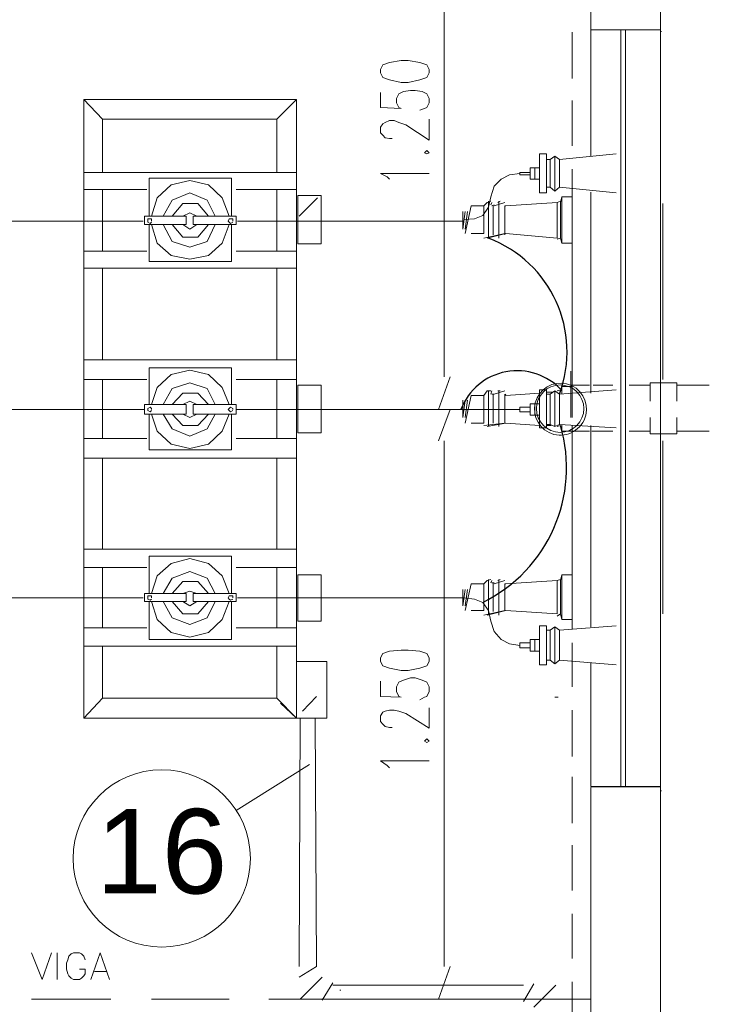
# Model space of a CAD drawing. Header units: millimetres. Extents: x 4476070 to 4476182, y -30324732 to -30324697.
# Tile 58 of 70: x 4476118.89 to 4476120.34, y -30324716.31 to -30324714.24. Entities that reach past the tile are written whole.
import ezdxf

# ---------------------------------------------------------------- set-up
doc = ezdxf.new("R2010")
doc.units = ezdxf.units.MM
doc.layers.add('EL-ARQUITETÔNICO', color=8, linetype='Continuous', lineweight=5)
doc.styles.add('ARIAL', font='arial.ttf')

msp = doc.modelspace()

# ---------------------------------------------------------------- linework, layer by layer
msp.add_line((4476120.08968, -30324715.84946), (4476120.23609, -30324715.84946))
at = {"color": 7, "lineweight": 13}
for points in [[(4476120.23609, -30324714.49546), (4476120.23609, -30324714.26546), (4476120.23609, -30324713.67346), (4476119.74338, -30324713.67346), (4476119.74338, -30324713.82146), (4476118.75533, -30324713.82146), (4476118.75533, -30324713.67346)], [(4476120.08968, -30324714.26546), (4476120.08968, -30324713.82146), (4476119.74338, -30324713.82146)], [(4476120.23609, -30324714.16061), (4476120.23609, -30324715.85146), (4476120.23609, -30324718.02746), (4476119.98973, -30324718.02746), (4476119.98973, -30324717.87946)], [(4476120.05065, -30324714.36446), (4476120.05065, -30324714.26746)], [(4476120.23609, -30324714.26246), (4476120.08968, -30324714.26246), (4476120.08968, -30324714.52746)], [(4476120.1531, -30324714.26246), (4476120.1531, -30324715.60446)], [(4476120.16294, -30324714.26246), (4476120.16294, -30324714.51246)], [(4476120.16294, -30324714.26246), (4476120.16294, -30324715.84946)], [(4476120.23609, -30324714.26546), (4476120.2385, -30324714.26546)], [(4476119.06521, -30324714.44946), (4476119.02618, -30324714.40846)], [(4476119.43109, -30324714.44946), (4476119.47253, -30324714.40846)], [(4476120.05065, -30324714.50546), (4476120.05065, -30324714.41046)], [(4476119.43109, -30324714.56146), (4476119.43109, -30324714.44946), (4476119.06521, -30324714.44946), (4476119.06521, -30324714.56146)], [(4476120.01412, -30324714.52746), (4476120.00438, -30324714.53446)], [(4476120.14337, -30324714.52246), (4476120.02385, -30324714.53446)], [(4476119.99706, -30324714.53446), (4476120.00438, -30324714.53446), (4476120.00438, -30324714.59246), (4476119.99706, -30324714.59246)], [(4476119.47253, -30324714.56146), (4476119.02618, -30324714.56146)], [(4476119.94096, -30324714.56346), (4476119.91899, -30324714.56646), (4476119.90193, -30324714.57546), (4476119.88728, -30324714.59046), (4476119.87995, -30324714.61246), (4476119.87503, -30324714.63446), (4476119.86289, -30324714.65146), (4476119.84583, -30324714.65846), (4476119.82386, -30324714.66046)], [(4476119.96284, -30324714.56646), (4476119.94096, -30324714.56646), (4476119.94096, -30324714.56346), (4476119.94096, -30324714.56146), (4476119.96284, -30324714.56146)], [(4476119.98241, -30324714.57546), (4476119.96284, -30324714.57546), (4476119.96284, -30324714.56346), (4476119.96284, -30324714.55146), (4476119.98241, -30324714.55146)], [(4476119.97267, -30324714.57546), (4476119.97267, -30324714.56346), (4476119.97267, -30324714.55146)], [(4476120.05065, -30324714.64846), (4476120.05065, -30324714.55446)], [(4476119.33596, -30324714.65346), (4476119.33596, -30324714.57346), (4476119.16275, -30324714.57346), (4476119.16275, -30324714.65346)], [(4476119.33104, -30324714.65346), (4476119.31649, -30324714.61446), (4476119.28719, -30324714.58746), (4476119.24815, -30324714.57846), (4476119.20911, -30324714.58746), (4476119.17981, -30324714.61446), (4476119.16767, -30324714.65346)], [(4476119.15784, -30324714.59746), (4476119.02618, -30324714.59746)], [(4476119.06521, -30324714.59746), (4476119.06521, -30324714.72646)], [(4476119.30184, -30324714.65346), (4476119.28478, -30324714.61946), (4476119.24815, -30324714.60446), (4476119.21152, -30324714.61946), (4476119.19205, -30324714.65346)], [(4476119.47253, -30324714.59746), (4476119.34569, -30324714.59746)], [(4476119.43109, -30324714.72646), (4476119.43109, -30324714.59746)], [(4476120.01412, -30324714.60046), (4476120.00438, -30324714.59246)], [(4476120.14337, -30324714.60446), (4476120.02385, -30324714.59246)], [(4476120.05065, -30324714.59546), (4476120.05065, -30324715.02446)], [(4476120.08968, -30324714.60246), (4476120.08968, -30324715.02446)], [(4476119.28719, -30324714.65346), (4476119.26521, -30324714.62646), (4476119.2335, -30324714.62646), (4476119.21152, -30324714.65346)], [(4476119.47745, -30324714.65346), (4476119.51649, -30324714.61446)], [(4476119.82626, -30324714.68946), (4476119.83851, -30324714.63146), (4476119.8653, -30324714.63146)], [(4476119.83851, -30324714.68946), (4476119.8653, -30324714.68946), (4476119.8653, -30324714.63146), (4476119.87263, -30324714.62446), (4476119.87995, -30324714.62146)], [(4476119.87263, -30324714.69946), (4476119.91166, -30324714.68946), (4476120.01894, -30324714.69946), (4476120.01894, -30324714.62446)], [(4476119.87503, -30324714.69946), (4476119.87503, -30324714.62146)], [(4476119.87995, -30324714.62946), (4476119.88236, -30324714.62446)], [(4476119.88236, -30324714.63146), (4476119.88728, -30324714.62946)], [(4476119.88477, -30324714.69246), (4476119.88477, -30324714.63146)], [(4476119.88728, -30324714.63146), (4476119.90925, -30324714.62446)], [(4476119.8946, -30324714.62446), (4476119.89942, -30324714.62146)], [(4476119.89701, -30324714.69946), (4476119.89701, -30324714.62146)], [(4476119.90925, -30324714.69246), (4476119.90925, -30324714.63146), (4476119.91166, -30324714.63146), (4476120.01894, -30324714.62446), (4476120.02626, -30324714.62146)], [(4476120.02626, -30324714.69946), (4476120.02626, -30324714.62446), (4476120.02877, -30324714.61246), (4476120.05065, -30324714.61246)], [(4476120.02877, -30324714.61246), (4476120.02877, -30324714.70946)], [(4476120.1531, -30324714.61246), (4476120.1531, -30324715.00746)], [(4476120.16294, -30324714.61246), (4476120.16294, -30324715.00746)], [(4476120.23609, -30324714.99546), (4476120.23609, -30324714.62446)], [(4476120.23609, -30324714.63146), (4476120.23609, -30324714.98546)], [(4476120.24101, -30324714.62646), (4476120.24101, -30324714.99546)], [(4476119.2628, -30324714.65346), (4476119.24815, -30324714.64646), (4476119.2335, -30324714.65346)], [(4476119.82135, -30324714.66846), (4476119.82135, -30324714.67746), (4476119.82135, -30324714.68046), (4476119.82626, -30324714.64346)], [(4476119.82135, -30324714.65346), (4476119.82135, -30324714.64346), (4476119.82135, -30324714.65546)], [(4476119.82135, -30324714.67746), (4476119.82135, -30324714.64646)], [(4476119.82626, -30324714.68046), (4476119.83118, -30324714.64346)], [(4476118.67485, -30324714.66346), (4476119.15061, -30324714.66346)], [(4476119.16275, -30324714.67046), (4476119.16275, -30324714.74846), (4476119.33596, -30324714.74846), (4476119.33596, -30324714.67046)], [(4476119.16767, -30324714.67046), (4476119.17981, -30324714.70946), (4476119.20911, -30324714.73546), (4476119.24815, -30324714.74346), (4476119.28719, -30324714.73546), (4476119.31649, -30324714.70946), (4476119.33104, -30324714.67046)], [(4476119.19205, -30324714.67046), (4476119.21152, -30324714.70646), (4476119.24815, -30324714.71846), (4476119.28478, -30324714.70646), (4476119.30184, -30324714.67046)], [(4476119.21152, -30324714.67046), (4476119.2335, -30324714.69746), (4476119.26521, -30324714.69746), (4476119.28719, -30324714.67046)], [(4476119.2335, -30324714.67046), (4476119.24815, -30324714.68046), (4476119.2628, -30324714.67046)], [(4476119.82386, -30324714.66346), (4476119.3482, -30324714.66346)], [(4476119.8653, -30324714.69946), (4476119.90925, -30324714.68946)], [(4476120.05065, -30324714.78946), (4476120.05065, -30324714.69446)], [(4476120.01894, -30324714.70146), (4476120.02626, -30324714.69946), (4476120.02877, -30324714.70946), (4476120.05065, -30324714.70946)], [(4476119.15784, -30324714.72646), (4476119.02618, -30324714.72646)], [(4476119.47253, -30324714.72646), (4476119.34569, -30324714.72646)], [(4476119.47253, -30324714.76246), (4476119.02618, -30324714.76246)], [(4476119.06521, -30324714.76246), (4476119.06521, -30324714.95446)], [(4476119.43109, -30324714.95446), (4476119.43109, -30324714.76246)], [(4476120.05065, -30324714.92946), (4476120.05065, -30324714.83746)], [(4476119.47253, -30324714.95446), (4476119.02618, -30324714.95446)], [(4476119.33596, -30324715.04846), (4476119.33596, -30324714.97146), (4476119.16275, -30324714.97146), (4476119.16275, -30324715.04846)], [(4476119.33104, -30324715.04846), (4476119.31649, -30324715.01246), (4476119.28719, -30324714.98546), (4476119.24815, -30324714.97646), (4476119.20911, -30324714.98546), (4476119.17981, -30324715.01246), (4476119.16767, -30324715.04846)], [(4476120.04824, -30324715.07546), (4476120.04824, -30324714.97846)], [(4476120.05065, -30324715.07546), (4476120.05065, -30324714.97846)], [(4476119.15784, -30324714.99546), (4476119.02618, -30324714.99546)], [(4476119.06521, -30324714.99546), (4476119.06521, -30324715.11946)], [(4476119.30184, -30324715.04846), (4476119.28478, -30324715.01446), (4476119.24815, -30324715.00246), (4476119.21152, -30324715.01446), (4476119.19205, -30324715.04846)], [(4476119.47253, -30324714.99546), (4476119.34569, -30324714.99546)], [(4476119.43109, -30324715.11946), (4476119.43109, -30324714.99546)], [(4476120.27031, -30324715.04146), (4476120.27031, -30324715.00246), (4476120.21412, -30324715.00246), (4476120.21412, -30324715.04146)], [(4476119.28719, -30324715.04846), (4476119.26521, -30324715.02446), (4476119.2335, -30324715.02446), (4476119.21152, -30324715.04846)], [(4476119.8653, -30324715.02946), (4476119.87263, -30324715.01946), (4476119.87995, -30324715.01946)], [(4476119.87503, -30324715.09446), (4476119.87503, -30324715.01946)], [(4476119.87995, -30324715.02646), (4476119.88236, -30324715.01946)], [(4476119.88236, -30324715.02646), (4476119.88728, -30324715.02646), (4476119.90925, -30324715.01946)], [(4476119.8946, -30324715.01946), (4476119.89942, -30324715.01946)], [(4476119.89701, -30324715.09446), (4476119.89701, -30324715.01946)], [(4476119.91166, -30324715.02946), (4476119.98241, -30324715.02446)], [(4476119.99706, -30324715.02246), (4476120.0092, -30324715.02246)], [(4476120.01412, -30324715.01946), (4476120.00438, -30324715.02646)], [(4476120.01894, -30324715.01946), (4476120.02626, -30324715.01746)], [(4476120.14337, -30324715.01746), (4476120.02385, -30324715.02646)], [(4476120.02626, -30324715.01946), (4476120.02877, -30324715.01046), (4476120.02877, -30324715.02646)], [(4476120.02877, -30324715.01046), (4476120.05065, -30324715.01046)], [(4476120.08727, -30324715.00746), (4476120.04824, -30324715.00746)], [(4476120.13614, -30324715.00746), (4476120.0946, -30324715.00746)], [(4476120.21412, -30324715.00746), (4476120.17026, -30324715.00746)], [(4476120.33855, -30324715.00746), (4476120.27031, -30324715.00746)], [(4476119.2628, -30324715.04846), (4476119.24815, -30324715.04146), (4476119.2335, -30324715.04846)], [(4476119.82135, -30324715.03946), (4476119.82135, -30324715.05146), (4476119.82135, -30324715.04146), (4476119.82135, -30324715.07546), (4476119.82135, -30324715.07346), (4476119.82135, -30324715.06346)], [(4476119.82135, -30324715.07546), (4476119.82626, -30324715.03946)], [(4476119.83851, -30324715.08746), (4476119.8653, -30324715.08746), (4476119.8653, -30324715.02946), (4476119.83851, -30324715.02946), (4476119.82626, -30324715.08746)], [(4476119.82626, -30324715.07546), (4476119.83118, -30324715.03946)], [(4476119.8653, -30324715.09246), (4476119.90925, -30324715.08746), (4476119.90925, -30324715.02646)], [(4476119.88477, -30324715.08746), (4476119.88477, -30324715.02646)], [(4476119.90925, -30324715.02946), (4476119.91166, -30324715.02646)], [(4476119.99706, -30324715.02646), (4476120.00438, -30324715.02646), (4476120.00438, -30324715.09046), (4476119.99706, -30324715.09046)], [(4476119.15302, -30324715.05846), (4476118.56507, -30324715.05846)], [(4476119.34569, -30324715.05846), (4476119.94096, -30324715.05846), (4476119.94096, -30324715.06346), (4476119.96284, -30324715.06346)], [(4476119.78241, -30324715.05846), (4476119.78482, -30324715.05846)], [(4476119.96284, -30324715.05346), (4476119.94096, -30324715.05346), (4476119.94096, -30324715.05846)], [(4476119.98241, -30324715.07046), (4476119.96284, -30324715.07046), (4476119.96284, -30324715.05846), (4476119.96284, -30324715.04646), (4476119.98241, -30324715.04646)], [(4476119.97267, -30324715.07046), (4476119.97267, -30324715.05846), (4476119.97267, -30324715.04646)], [(4476119.16275, -30324715.06846), (4476119.16275, -30324715.14346), (4476119.33596, -30324715.14346), (4476119.33596, -30324715.06846)], [(4476119.16767, -30324715.06846), (4476119.17981, -30324715.10446), (4476119.20911, -30324715.13146), (4476119.24815, -30324715.14046), (4476119.28719, -30324715.13146), (4476119.31649, -30324715.10446), (4476119.33104, -30324715.06846)], [(4476119.19205, -30324715.06846), (4476119.21152, -30324715.09946), (4476119.24815, -30324715.11446), (4476119.28478, -30324715.09946), (4476119.30184, -30324715.06846)], [(4476119.21152, -30324715.06846), (4476119.2335, -30324715.09246), (4476119.26521, -30324715.09246), (4476119.28719, -30324715.06846)], [(4476119.2335, -30324715.06846), (4476119.24815, -30324715.07546), (4476119.2628, -30324715.06846)], [(4476120.21412, -30324715.07546), (4476120.21412, -30324715.10946), (4476120.27031, -30324715.10946), (4476120.27031, -30324715.07546)], [(4476119.87263, -30324715.09446), (4476119.91166, -30324715.08746), (4476119.98241, -30324715.09246)], [(4476119.99706, -30324715.09246), (4476120.00679, -30324715.09246)], [(4476120.01412, -30324715.09446), (4476120.00438, -30324715.09046)], [(4476120.01894, -30324715.09446), (4476120.02626, -30324715.09246), (4476120.02877, -30324715.10446), (4476120.05065, -30324715.10446)], [(4476120.14337, -30324715.09746), (4476120.02385, -30324715.09046)], [(4476120.02877, -30324715.09046), (4476120.02877, -30324715.10446)], [(4476120.05065, -30324715.09246), (4476120.05065, -30324715.51946)], [(4476120.08727, -30324715.10446), (4476120.05075, -30324715.10446)], [(4476120.08968, -30324715.09246), (4476120.08968, -30324715.51446)], [(4476120.13614, -30324715.10446), (4476120.09219, -30324715.10446)], [(4476120.1531, -30324715.10746), (4476120.1531, -30324715.50246)], [(4476120.16294, -30324715.10746), (4476120.16294, -30324715.50246)], [(4476120.21412, -30324715.10446), (4476120.17026, -30324715.10446)], [(4476120.33855, -30324715.10446), (4476120.27031, -30324715.10446)], [(4476119.15784, -30324715.11946), (4476119.02618, -30324715.11946)], [(4476119.47253, -30324715.11946), (4476119.34569, -30324715.11946)], [(4476120.05065, -30324715.21646), (4476120.05065, -30324715.12146)], [(4476120.23609, -30324715.49046), (4476120.23609, -30324715.11946)], [(4476120.23609, -30324715.12646), (4476120.23609, -30324715.47546)], [(4476120.24101, -30324715.12446), (4476120.24101, -30324715.48746)], [(4476119.47253, -30324715.16046), (4476119.02618, -30324715.16046)], [(4476119.06521, -30324715.16046), (4476119.06521, -30324715.35146)], [(4476119.43109, -30324715.35146), (4476119.43109, -30324715.16046)], [(4476120.05065, -30324715.35946), (4476120.05065, -30324715.26446)], [(4476119.47253, -30324715.35146), (4476119.02618, -30324715.35146)], [(4476119.33596, -30324715.44446), (4476119.33596, -30324715.36646), (4476119.16275, -30324715.36646), (4476119.16275, -30324715.44446)], [(4476119.33104, -30324715.44446), (4476119.31649, -30324715.40746), (4476119.28719, -30324715.38146), (4476119.24815, -30324715.37146), (4476119.20911, -30324715.38146), (4476119.17981, -30324715.40746), (4476119.16767, -30324715.44446)], [(4476119.15784, -30324715.39046), (4476119.02618, -30324715.39046)], [(4476119.06521, -30324715.39046), (4476119.06521, -30324715.51646)], [(4476119.47253, -30324715.39046), (4476119.34569, -30324715.39046)], [(4476119.43109, -30324715.51646), (4476119.43109, -30324715.39046)], [(4476119.30184, -30324715.44446), (4476119.28478, -30324715.41246), (4476119.24815, -30324715.39846), (4476119.21152, -30324715.41246), (4476119.19205, -30324715.44446)], [(4476119.8653, -30324715.42446), (4476119.87263, -30324715.41746), (4476119.87995, -30324715.41546)], [(4476119.87263, -30324715.49046), (4476119.91166, -30324715.48046), (4476120.01894, -30324715.48746), (4476120.01894, -30324715.41746), (4476119.91166, -30324715.42446), (4476119.90925, -30324715.42446), (4476119.90925, -30324715.48046), (4476119.8653, -30324715.49046)], [(4476119.87503, -30324715.49046), (4476119.87503, -30324715.41546)], [(4476119.87995, -30324715.42246), (4476119.88236, -30324715.41746)], [(4476119.88728, -30324715.42446), (4476119.90925, -30324715.41746)], [(4476119.8946, -30324715.41746), (4476119.89942, -30324715.41546)], [(4476119.89701, -30324715.49046), (4476119.89701, -30324715.41546)], [(4476120.01894, -30324715.41746), (4476120.02626, -30324715.41546)], [(4476120.02877, -30324715.40546), (4476120.05065, -30324715.40546), (4476120.05065, -30324715.49946), (4476120.02877, -30324715.49946)], [(4476119.28719, -30324715.44446), (4476119.26521, -30324715.41946), (4476119.2335, -30324715.41946), (4476119.21152, -30324715.44446)], [(4476119.82626, -30324715.43646), (4476119.82135, -30324715.47046), (4476119.82135, -30324715.46846), (4476119.82135, -30324715.43946)], [(4476119.82135, -30324715.44646), (4476119.82135, -30324715.43646), (4476119.82135, -30324715.44446)], [(4476119.83851, -30324715.48046), (4476119.8653, -30324715.48046), (4476119.8653, -30324715.42446), (4476119.83851, -30324715.42446), (4476119.82626, -30324715.48046)], [(4476119.82626, -30324715.47046), (4476119.83118, -30324715.43646)], [(4476119.88236, -30324715.42246), (4476119.88728, -30324715.42246)], [(4476119.88477, -30324715.48246), (4476119.88477, -30324715.42246)], [(4476118.53587, -30324715.55846), (4476118.55774, -30324715.55846), (4476118.55774, -30324715.55346), (4476118.57972, -30324715.55046), (4476118.59437, -30324715.54146), (4476118.60902, -30324715.52446), (4476118.61635, -30324715.50246), (4476118.62367, -30324715.48046), (4476118.63582, -30324715.46346), (4476118.65298, -30324715.45646), (4476118.67485, -30324715.45346), (4476119.15061, -30324715.45346)], [(4476119.2628, -30324715.44446), (4476119.24815, -30324715.43946), (4476119.2335, -30324715.44446)], [(4476119.94096, -30324715.55346), (4476119.91899, -30324715.55046), (4476119.90193, -30324715.54146), (4476119.88728, -30324715.52446), (4476119.87995, -30324715.50246), (4476119.87503, -30324715.48046), (4476119.86289, -30324715.46346), (4476119.84583, -30324715.45646), (4476119.82386, -30324715.45346), (4476119.3482, -30324715.45346)], [(4476119.82135, -30324715.46846), (4476119.82135, -30324715.45846)], [(4476119.16275, -30324715.46146), (4476119.16275, -30324715.54146), (4476119.33596, -30324715.54146), (4476119.33596, -30324715.46146)], [(4476119.16767, -30324715.46146), (4476119.17981, -30324715.49946), (4476119.20911, -30324715.52646), (4476119.24815, -30324715.53646), (4476119.28719, -30324715.52646), (4476119.31649, -30324715.49946), (4476119.33104, -30324715.46146)], [(4476119.19205, -30324715.46146), (4476119.21152, -30324715.49546), (4476119.24815, -30324715.50946), (4476119.28478, -30324715.49546), (4476119.30184, -30324715.46146)], [(4476119.21152, -30324715.46146), (4476119.2335, -30324715.48746), (4476119.26521, -30324715.48746), (4476119.28719, -30324715.46146)], [(4476119.2335, -30324715.46146), (4476119.24815, -30324715.47046), (4476119.2628, -30324715.46146)], [(4476120.01894, -30324715.49246), (4476120.02626, -30324715.48746)], [(4476119.15784, -30324715.51646), (4476119.02618, -30324715.51646)], [(4476119.47253, -30324715.51646), (4476119.34569, -30324715.51646)], [(4476120.02385, -30324715.52146), (4476120.01412, -30324715.51446), (4476120.01412, -30324715.59246), (4476120.00438, -30324715.58446), (4476119.99706, -30324715.58446)], [(4476120.01412, -30324715.51446), (4476120.00438, -30324715.52146), (4476119.99706, -30324715.52146)], [(4476120.14337, -30324715.51246), (4476120.02385, -30324715.52146), (4476120.02385, -30324715.58446), (4476120.14337, -30324715.59446)], [(4476119.98241, -30324715.56546), (4476119.96284, -30324715.56546), (4476119.96284, -30324715.55346), (4476119.96284, -30324715.54146), (4476119.98241, -30324715.54146)], [(4476119.97267, -30324715.54146), (4476119.97267, -30324715.55346), (4476119.97267, -30324715.56546)], [(4476120.00438, -30324715.52146), (4476120.00438, -30324715.58446)], [(4476119.47253, -30324715.55546), (4476119.02618, -30324715.55546)], [(4476119.06521, -30324715.55546), (4476119.06521, -30324715.66446), (4476119.43109, -30324715.66446), (4476119.43109, -30324715.55546)], [(4476119.96284, -30324715.55846), (4476119.94096, -30324715.55846), (4476119.94096, -30324715.55346), (4476119.94096, -30324715.54846), (4476119.96284, -30324715.54846)], [(4476120.05065, -30324715.64046), (4476120.05065, -30324715.54846)], [(4476120.02385, -30324715.58446), (4476120.01412, -30324715.59246)], [(4476120.08968, -30324715.58946), (4476120.08968, -30324715.84946)], [(4476120.1531, -30324715.60446), (4476120.1531, -30324715.84946)], [(4476119.06521, -30324715.66446), (4476119.02618, -30324715.70646)], [(4476119.43109, -30324715.66446), (4476119.47253, -30324715.70646), (4476119.43841, -30324715.67446)], [(4476119.48477, -30324715.69146), (4476119.51408, -30324715.66046)], [(4476120.01412, -30324715.66246), (4476120.02144, -30324715.66246)], [(4476119.51157, -30324715.70646), (4476119.51408, -30324716.22746), (4476119.47745, -30324716.24946)], [(4476119.47986, -30324715.70646), (4476119.47745, -30324716.22746)], [(4476120.05065, -30324715.78646), (4476120.05065, -30324715.68946)], [(4476120.05065, -30324715.92646), (4476120.05065, -30324715.82946)], [(4476120.08727, -30324717.87946), (4476119.98973, -30324717.87946), (4476120.08968, -30324717.87946), (4476120.08968, -30324715.85146)], [(4476120.23609, -30324715.85846), (4476120.2385, -30324715.85846)], [(4476120.05065, -30324716.06746), (4476120.05065, -30324715.97246)], [(4476120.05065, -30324716.21046), (4476120.05065, -30324716.11646)], [(4476118.91639, -30324716.19846), (4476118.93837, -30324716.25446), (4476118.95784, -30324716.19846)], [(4476118.97008, -30324716.25446), (4476118.97008, -30324716.19846)], [(4476119.02859, -30324716.21346), (4476119.02618, -30324716.20546), (4476119.02126, -30324716.20046), (4476119.01644, -30324716.19846), (4476119.0042, -30324716.19846), (4476118.99928, -30324716.20046), (4476118.99447, -30324716.20546), (4476118.99196, -30324716.21346), (4476118.98955, -30324716.22046), (4476118.98955, -30324716.23246), (4476118.99196, -30324716.24246), (4476118.99447, -30324716.24646), (4476118.99928, -30324716.25146), (4476119.0042, -30324716.25446), (4476119.01644, -30324716.25446), (4476119.02126, -30324716.25146), (4476119.02618, -30324716.24646), (4476119.02859, -30324716.24246), (4476119.02859, -30324716.23246), (4476119.01644, -30324716.23246)], [(4476119.07986, -30324716.25446), (4476119.0603, -30324716.19846), (4476119.04083, -30324716.25446)], [(4476119.07254, -30324716.23746), (4476119.04815, -30324716.23746)], [(4476119.47986, -30324716.29546), (4476119.52622, -30324716.24946)], [(4476119.52622, -30324716.29746), (4476119.5482, -30324716.26146)], [(4476119.94829, -30324716.30046), (4476119.97017, -30324716.26346)], [(4476119.98723, -30324716.33446), (4476120.05065, -30324716.33446), (4476120.05065, -30324716.25946)], [(4476119.94829, -30324716.26646), (4476119.5482, -30324716.26646)], [(4476119.56285, -30324716.27646), (4476119.56525, -30324716.27646)], [(4476119.97017, -30324716.31246), (4476120.01653, -30324716.26646)], [(4476118.91639, -30324716.29546), (4476119.08227, -30324716.29546)], [(4476119.16767, -30324716.29546), (4476119.33104, -30324716.29546)], [(4476119.41403, -30324716.29546), (4476119.58231, -30324716.29546)], [(4476119.94829, -30324716.29546), (4476119.5482, -30324716.29546), (4476119.5506, -30324716.29546)], [(4476119.6653, -30324716.29546), (4476119.83118, -30324716.29546)], [(4476119.91407, -30324716.29546), (4476120.08968, -30324716.29546)]]:
    msp.add_lwpolyline(points, dxfattribs=at)
at = {"color": 1, "lineweight": 13}
for points in [[(4476119.78241, -30324713.88746), (4476119.78241, -30324714.99046)], [(4476119.77017, -30324715.05846), (4476119.79455, -30324714.99046)], [(4476119.77017, -30324715.12446), (4476119.79455, -30324715.05846)], [(4476119.78241, -30324715.12446), (4476119.78241, -30324716.22746)], [(4476119.77017, -30324716.29546), (4476119.79455, -30324716.22746)]]:
    msp.add_lwpolyline(points, dxfattribs=at)
at = {"color": 5, "lineweight": 13}
for points in [[(4476119.64824, -30324714.34546), (4476119.65306, -30324714.33546), (4476119.66771, -30324714.33046), (4476119.6921, -30324714.32646), (4476119.70675, -30324714.32646), (4476119.73113, -30324714.33046), (4476119.74578, -30324714.33546), (4476119.7506, -30324714.34546), (4476119.7506, -30324714.35246), (4476119.74578, -30324714.36246), (4476119.73113, -30324714.36746), (4476119.70675, -30324714.37246), (4476119.6921, -30324714.37246), (4476119.66771, -30324714.36746), (4476119.65306, -30324714.36246), (4476119.64824, -30324714.35246)], [(4476119.74578, -30324714.51546), (4476119.7506, -30324714.52046), (4476119.74578, -30324714.52246), (4476119.74087, -30324714.52046)], [(4476119.64824, -30324715.57946), (4476119.65306, -30324715.57046), (4476119.66771, -30324715.56546), (4476119.6921, -30324715.56346), (4476119.70675, -30324715.56346), (4476119.73113, -30324715.56546), (4476119.74578, -30324715.57046), (4476119.7506, -30324715.57946), (4476119.7506, -30324715.58746), (4476119.74578, -30324715.59646), (4476119.73113, -30324715.60146), (4476119.70675, -30324715.60646), (4476119.6921, -30324715.60646), (4476119.66771, -30324715.60146), (4476119.65306, -30324715.59646), (4476119.64824, -30324715.58746)], [(4476119.74578, -30324715.74946), (4476119.7506, -30324715.75446), (4476119.74578, -30324715.75746), (4476119.74087, -30324715.75446)]]:
    msp.add_lwpolyline(points, close=True, dxfattribs=at)
for points in [[(4476119.73113, -30324714.43046), (4476119.74087, -30324714.42746), (4476119.74578, -30324714.42546), (4476119.7506, -30324714.41546), (4476119.7506, -30324714.40646), (4476119.74578, -30324714.39646), (4476119.73605, -30324714.39146), (4476119.7214, -30324714.38946), (4476119.71167, -30324714.38946), (4476119.69701, -30324714.39146), (4476119.68718, -30324714.39646), (4476119.68236, -30324714.40646), (4476119.68236, -30324714.41546), (4476119.68718, -30324714.42546), (4476119.6921, -30324714.42746), (4476119.64824, -30324714.42546), (4476119.64824, -30324714.39346)], [(4476119.7506, -30324714.44946), (4476119.7506, -30324714.49346), (4476119.70183, -30324714.46146), (4476119.68718, -30324714.45646), (4476119.67745, -30324714.45246), (4476119.66771, -30324714.45246), (4476119.65798, -30324714.45646), (4476119.65306, -30324714.45946), (4476119.64824, -30324714.46646), (4476119.64824, -30324714.47846), (4476119.65306, -30324714.48346), (4476119.65798, -30324714.48846), (4476119.66771, -30324714.49046), (4476119.67263, -30324714.49046)], [(4476119.7506, -30324714.56346), (4476119.64824, -30324714.56346), (4476119.66279, -30324714.57046), (4476119.66771, -30324714.57546)], [(4476119.73113, -30324715.66746), (4476119.74087, -30324715.66246), (4476119.74578, -30324715.66046), (4476119.7506, -30324715.65046), (4476119.7506, -30324715.64046), (4476119.74578, -30324715.63046), (4476119.73605, -30324715.62646), (4476119.7214, -30324715.62146), (4476119.71167, -30324715.62146), (4476119.69701, -30324715.62646), (4476119.68718, -30324715.63046), (4476119.68236, -30324715.64046), (4476119.68236, -30324715.65046), (4476119.68718, -30324715.66046), (4476119.6921, -30324715.66246), (4476119.64824, -30324715.66046), (4476119.64824, -30324715.62846)], [(4476119.7506, -30324715.68446), (4476119.7506, -30324715.72746), (4476119.70183, -30324715.69646), (4476119.68718, -30324715.69146), (4476119.67745, -30324715.68946), (4476119.66771, -30324715.68946), (4476119.65798, -30324715.69146), (4476119.65306, -30324715.69346), (4476119.64824, -30324715.70146), (4476119.64824, -30324715.71346), (4476119.65306, -30324715.71846), (4476119.65798, -30324715.72346), (4476119.66771, -30324715.72546), (4476119.67263, -30324715.72546)], [(4476119.7506, -30324715.79546), (4476119.64824, -30324715.79546), (4476119.66279, -30324715.80546), (4476119.66771, -30324715.81046)]]:
    msp.add_lwpolyline(points, dxfattribs=at)
at = {"color": 7, "lineweight": 13}
for points in [[(4476119.47253, -30324714.40846), (4476119.02618, -30324714.40846), (4476119.02618, -30324715.70646), (4476119.47253, -30324715.70646)], [(4476119.98241, -30324714.60446), (4476119.99706, -30324714.60446), (4476119.99706, -30324714.52246), (4476119.98241, -30324714.52246)], [(4476120.02385, -30324714.59246), (4476120.02385, -30324714.53446), (4476120.01412, -30324714.52746), (4476120.01412, -30324714.60046)], [(4476119.47504, -30324714.60946), (4476119.47504, -30324714.71146), (4476119.52381, -30324714.71146), (4476119.52381, -30324714.60946)], [(4476119.24082, -30324714.65346), (4476119.24082, -30324714.67046), (4476119.15302, -30324714.67046), (4476119.15302, -30324714.65346)], [(4476119.16767, -30324714.66346), (4476119.16767, -30324714.65846), (4476119.16516, -30324714.65846), (4476119.16034, -30324714.65846), (4476119.16034, -30324714.66346), (4476119.16034, -30324714.66546), (4476119.16516, -30324714.66846), (4476119.16767, -30324714.66546)], [(4476119.25548, -30324714.65346), (4476119.25548, -30324714.67046), (4476119.34569, -30324714.67046), (4476119.34569, -30324714.65346)], [(4476119.33836, -30324714.66346), (4476119.33836, -30324714.65846), (4476119.33355, -30324714.65846), (4476119.33104, -30324714.65846), (4476119.32863, -30324714.66346), (4476119.33104, -30324714.66546), (4476119.33355, -30324714.66846), (4476119.33836, -30324714.66546)], [(4476119.47504, -30324715.00746), (4476119.47504, -30324715.10746), (4476119.52381, -30324715.10746), (4476119.52381, -30324715.00746)], [(4476119.98241, -30324715.09746), (4476119.99706, -30324715.09746), (4476119.99706, -30324715.01746), (4476119.98241, -30324715.01746)], [(4476120.02385, -30324715.09046), (4476120.02385, -30324715.02646), (4476120.01412, -30324715.01946), (4476120.01412, -30324715.09446)], [(4476119.24082, -30324715.04846), (4476119.24082, -30324715.06846), (4476119.15302, -30324715.06846), (4476119.15302, -30324715.04846)], [(4476119.16767, -30324715.05846), (4476119.16767, -30324715.05646), (4476119.16516, -30324715.05346), (4476119.16034, -30324715.05646), (4476119.16034, -30324715.05846), (4476119.16034, -30324715.06046), (4476119.16516, -30324715.06346), (4476119.16767, -30324715.06046)], [(4476119.25548, -30324715.04846), (4476119.25548, -30324715.06846), (4476119.34569, -30324715.06846), (4476119.34569, -30324715.04846)], [(4476119.33836, -30324715.05846), (4476119.33836, -30324715.05646), (4476119.33355, -30324715.05346), (4476119.33104, -30324715.05646), (4476119.32863, -30324715.05846), (4476119.33104, -30324715.06046), (4476119.33355, -30324715.06346), (4476119.33836, -30324715.06046)], [(4476119.78482, -30324715.05846), (4476119.78241, -30324715.05846)], [(4476119.47504, -30324715.40546), (4476119.47504, -30324715.50246), (4476119.52381, -30324715.50246), (4476119.52381, -30324715.40546)], [(4476120.02877, -30324715.49946), (4476120.02626, -30324715.48746), (4476120.02626, -30324715.41746), (4476120.02877, -30324715.40546)], [(4476119.24082, -30324715.44446), (4476119.24082, -30324715.46146), (4476119.15302, -30324715.46146), (4476119.15302, -30324715.44446)], [(4476119.16767, -30324715.45346), (4476119.16767, -30324715.44946), (4476119.16516, -30324715.44946), (4476119.16034, -30324715.44946), (4476119.16034, -30324715.45346), (4476119.16034, -30324715.45646), (4476119.16516, -30324715.45846), (4476119.16767, -30324715.45646)], [(4476119.25548, -30324715.44446), (4476119.25548, -30324715.46146), (4476119.34569, -30324715.46146), (4476119.34569, -30324715.44446)], [(4476119.33836, -30324715.45346), (4476119.33836, -30324715.44946), (4476119.33355, -30324715.44946), (4476119.33104, -30324715.44946), (4476119.32863, -30324715.45346), (4476119.33104, -30324715.45646), (4476119.33355, -30324715.45846), (4476119.33836, -30324715.45646)], [(4476119.98241, -30324715.59446), (4476119.98241, -30324715.51246), (4476119.99706, -30324715.51246), (4476119.99706, -30324715.59446)], [(4476119.53595, -30324715.58746), (4476119.47253, -30324715.58746), (4476119.47253, -30324715.70646), (4476119.53595, -30324715.70646)], [(4476119.78482, -30324716.29546), (4476119.78241, -30324716.29546)]]:
    msp.add_lwpolyline(points, close=True, dxfattribs=at)
msp.add_circle((4476120.02552, -30324715.05687), 0.04974, dxfattribs=at)
for centre, radius, start, end in [((4476119.78594, -30324714.93737), 0.25404, 339.4704, 69.4704), ((4476119.93533, -30324715.10428), 0.12687, 42.56425, 158.83017), ((4476119.72363, -30324715.18067), 0.31522, 296.21807, 16.24951)]:
    msp.add_arc(centre, radius, start, end)
msp.add_arc((4476120.02629, -30324715.05801), 0.05462, 335.31185, 333.40539, dxfattribs=at)
at = {"layer": 'EL-ARQUITETÔNICO', "color": 7, "lineweight": 20}
msp.add_line((4476119.4992, -30324715.80358), (4476119.34587, -30324715.89967), dxfattribs=at)
msp.add_circle((4476119.18951, -30324716.00042), 0.18601, dxfattribs=at)

# ---------------------------------------------------------------- texts
at = {"lineweight": 20, "style": 'ARIAL'}
msp.add_text('16', height=0.177377, dxfattribs=at).set_placement((4476119.05152, -30324716.07397))

doc.saveas('drawing.dxf')
